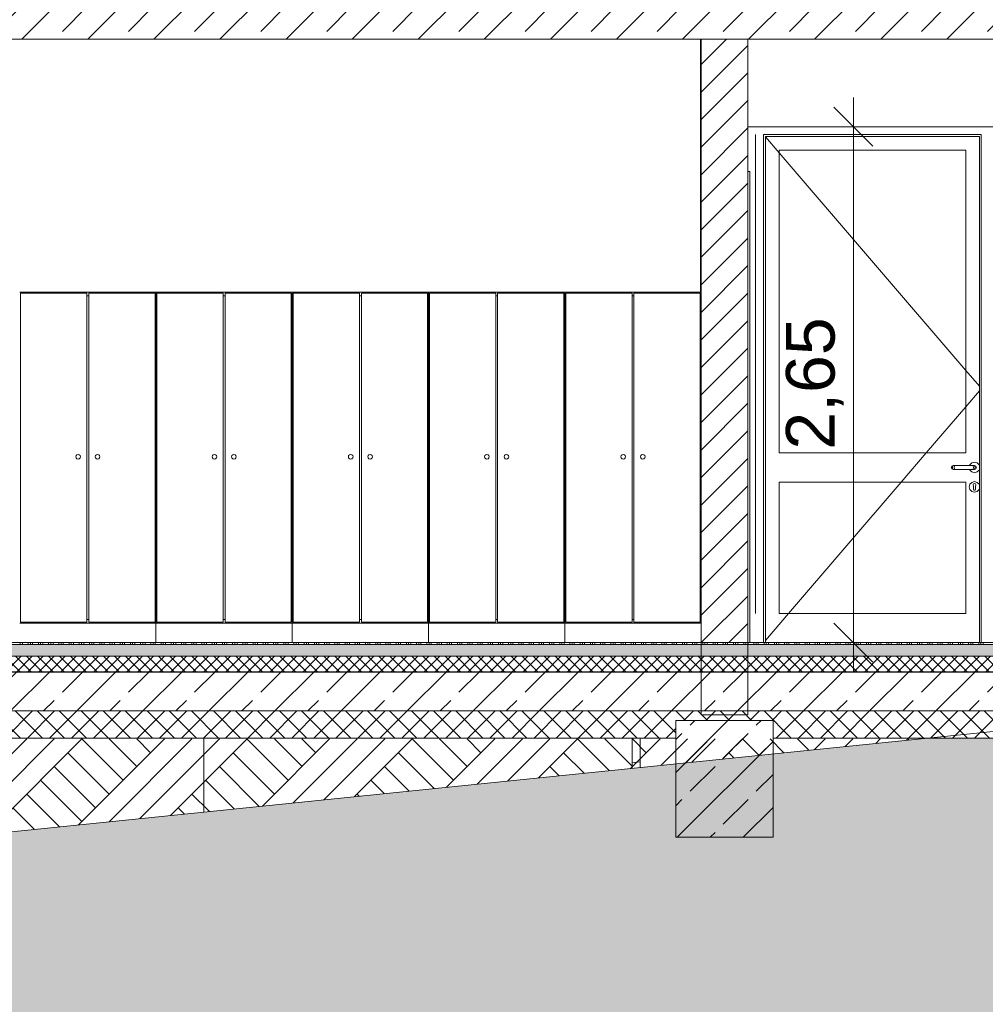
# Model space of a CAD drawing. Header units: metres. Extents: x -69 to 133, y -8 to 26.
# Tile 44 of 103: x -40.64 to -35.68, y -1.86 to 3.2. Entities that reach past the tile are written whole.
import ezdxf

# ---------------------------------------------------------------- set-up
doc = ezdxf.new("R2010")
doc.units = ezdxf.units.M
doc.header["$MEASUREMENT"] = 0
for name, color, linetype in [('10 Stütze', 7, 'Continuous'), ('10 Wand außen', 7, 'Continuous'), ('10 Wand innen tragend', 7, 'Continuous'), ('20 Decke', 7, 'Continuous'), ('20 Fundament', 7, 'Continuous'), ('20 Unterdämmung', 7, 'Continuous'), ('50 Sanitäreinrichtung', 7, 'Continuous'), ('60 Gelände 2D Übersicht', 7, 'Continuous'), ('60 Gelände Hänle', 7, 'Continuous'), ('94 Genehmigungsplanung Bemaßung', 7, 'Continuous')]:
    doc.layers.add(name, color=color, linetype=linetype)
doc.styles.add('ERSTELLTER_STIL_2', font='arial.ttf')
doc.dimstyles.new('ERSTELLTER_STIL__1', dxfattribs={"dimtxt": 0.25, "dimasz": 0.19, "dimexe": 0.18, "dimexo": 0.1, "dimgap": 0, "dimtad": 1, "dimzin": 0, "dimdsep": 46, "dimtxsty": 'ERSTELLTER_STIL_2', "dimblk": 'ARROWHEAD_6', "dimblk1": 'ARROWHEAD_6', "dimblk2": 'ARROWHEAD_6', "dimcen": 0.09, "dimclrd": 7, "dimclre": 7, "dimclrt": 7, "dimazin": 0, "dimtfac": 1, "dimtdec": 4, "dimtmove": 0, "dimatfit": 3, "dimfxl": 1, "dimtolj": 1, "dimtzin": 0, "dimarcsym": 0})
doc.dimstyles.new('ERSTELLTER_STIL__2', dxfattribs={"dimtxt": 0.25, "dimasz": 0.19, "dimexe": 0.18, "dimexo": 0.1, "dimgap": 0, "dimtad": 1, "dimtih": 1, "dimtoh": 1, "dimzin": 0, "dimdsep": 46, "dimtxsty": 'ERSTELLTER_STIL_2', "dimblk": 'ARROWHEAD_6', "dimblk1": 'ARROWHEAD_6', "dimblk2": 'ARROWHEAD_6', "dimcen": 0.09, "dimclrd": 7, "dimclre": 7, "dimclrt": 7, "dimazin": 0, "dimtfac": 1, "dimtdec": 4, "dimtmove": 0, "dimatfit": 3, "dimfxl": 1, "dimtolj": 1, "dimtzin": 0, "dimarcsym": 0})
pattern_1 = [(45, (-33357.27905, 0), (-0.2121320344, 0.2121320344), []), (45, (-33357.34976, 0.0707), (-0.424264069, 0.424264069), []), (45, (-33357.4205, 0.1414), (-0.424264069, 0.424264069), []), (135, (-33357.49118, 0.21213), (0.07071067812, 0.07071067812), [0.3, -0.3])]
pattern_2 = [(45, (-33357.27905, 0), (-0.1697056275, 0.1697056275), []), (45, (-33357.3639, 0.08485), (-0.1697056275, 0.1697056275), [0.18, -0.06])]
pattern_3 = [(45, (-33357.27905, 0), (-0.07071067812, 0.07071067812), [])]

# ---------------------------------------------------------------- blocks, each defined once
blk = doc.blocks.new('*D31', base_point=(-33357.279, 0))
at = {"layer": '94 Genehmigungsplanung Bemaßung', "color": 7, "linetype": 'Continuous', "lineweight": 13}
for p, q in [((-43.9997, 8.4287), (-43.9997, 8.8037)), ((-36.0897, 8.4287), (-36.0897, 8.8037)), ((-43.8997, 8.7162), (-44.0997, 8.5162)), ((-35.9897, 8.7162), (-36.1897, 8.5162)), ((-44.1497, 8.6162), (-43.9997, 8.6162)), ((-43.9997, 8.6162), (-36.0897, 8.6162))]:
    blk.add_line(p, q, dxfattribs=at)
at = {"layer": '94 Genehmigungsplanung Bemaßung', "color": 7, "lineweight": 13, "insert": (-40.3783, 8.6662), "char_height": 0.25, "attachment_point": 7, "style": 'ERSTELLTER_STIL_2'}
blk.add_mtext('\\A1;{\\pql;\\fArial|b0|i0|c0|p0;\\W1.000000;7,91}', dxfattribs=at)
blk = doc.blocks.new('ARROWHEAD_6')
at = {"color": 0, "linetype": 'Continuous', "lineweight": 0}
for p, q in [((-0.5, -0.5), (0.5, 0.5)), ((0, 0), (-1, 0))]:
    blk.add_line(p, q, dxfattribs=at)
blk = doc.blocks.new('*D32', base_point=(-33357.279, 0))
at = {"layer": '94 Genehmigungsplanung Bemaßung', "color": 7, "linetype": 'Continuous', "lineweight": 13}
for p, q in [((-36.0897, 8.4287), (-36.0897, 8.8037)), ((-28.1797, 8.4287), (-28.1797, 8.8037)), ((-35.9897, 8.7162), (-36.1897, 8.5162)), ((-28.2797, 8.5162), (-28.0797, 8.7162)), ((-36.0897, 8.6162), (-28.1797, 8.6162)), ((-28.1797, 8.6162), (-28.0297, 8.6162))]:
    blk.add_line(p, q, dxfattribs=at)
at = {"layer": '94 Genehmigungsplanung Bemaßung', "color": 7, "lineweight": 13, "insert": (-32.4683, 8.6662), "char_height": 0.25, "attachment_point": 7, "style": 'ERSTELLTER_STIL_2'}
blk.add_mtext('\\A1;{\\pql;\\fArial|b0|i0|c0|p0;\\W1.000000;7,91}', dxfattribs=at)
blk = doc.blocks.new('*D33', base_point=(-33357.279, 0))
at = {"layer": '94 Genehmigungsplanung Bemaßung', "color": 7, "linetype": 'Continuous', "lineweight": 13}
for p, q in [((-43.9997, 8.8745), (-43.9997, 9.2495)), ((-28.1797, 8.8745), (-28.1797, 9.2495)), ((-43.8997, 9.162), (-44.0997, 8.962)), ((-28.2797, 8.962), (-28.0797, 9.162)), ((-44.1497, 9.062), (-43.9997, 9.062)), ((-43.9997, 9.062), (-28.1797, 9.062)), ((-28.1797, 9.062), (-28.0297, 9.062))]:
    blk.add_line(p, q, dxfattribs=at)
at = {"layer": '94 Genehmigungsplanung Bemaßung', "color": 7, "lineweight": 13, "insert": (-36.5187, 9.112), "char_height": 0.25, "attachment_point": 7, "style": 'ERSTELLTER_STIL_2'}
blk.add_mtext('\\A1;{\\pql;\\fArial|b0|i0|c0|p0;\\W1.000000;15,82}', dxfattribs=at)
blk = doc.blocks.new('*X37', base_point=(-33357.279, 0))
at = {"layer": '20 Decke', "color": 98, "linetype": 'Continuous', "lineweight": 13, "true_color": 0x000100}
for p, q in [((-40.6328, 0), (-40.6328, -0.01)), ((-40.6215, 0), (-40.6215, -0.01)), ((-40.5915, 0), (-40.5915, -0.01)), ((-40.5803, 0), (-40.5803, -0.01)), ((-40.569, 0), (-40.569, -0.01)), ((-40.539, 0), (-40.539, -0.01)), ((-40.5278, 0), (-40.5278, -0.01)), ((-40.5165, 0), (-40.5165, -0.01)), ((-40.4865, 0), (-40.4865, -0.01)), ((-40.4753, 0), (-40.4753, -0.01)), ((-40.464, 0), (-40.464, -0.01)), ((-40.434, 0), (-40.434, -0.01)), ((-40.4228, 0), (-40.4228, -0.01)), ((-40.4115, 0), (-40.4115, -0.01)), ((-40.3815, 0), (-40.3815, -0.01)), ((-40.3703, 0), (-40.3703, -0.01)), ((-40.359, 0), (-40.359, -0.01)), ((-40.329, 0), (-40.329, -0.01)), ((-40.3178, 0), (-40.3178, -0.01)), ((-40.3065, 0), (-40.3065, -0.01)), ((-40.2765, 0), (-40.2765, -0.01)), ((-40.2653, 0), (-40.2653, -0.01)), ((-40.254, 0), (-40.254, -0.01)), ((-40.224, 0), (-40.224, -0.01)), ((-40.2128, 0), (-40.2128, -0.01)), ((-40.2015, 0), (-40.2015, -0.01)), ((-40.1715, 0), (-40.1715, -0.01)), ((-40.1603, 0), (-40.1603, -0.01)), ((-40.149, 0), (-40.149, -0.01)), ((-40.119, 0), (-40.119, -0.01)), ((-40.1078, 0), (-40.1078, -0.01)), ((-40.0965, 0), (-40.0965, -0.01)), ((-40.0665, 0), (-40.0665, -0.01)), ((-40.0553, 0), (-40.0553, -0.01)), ((-40.044, 0), (-40.044, -0.01)), ((-40.014, 0), (-40.014, -0.01)), ((-40.0028, 0), (-40.0028, -0.01)), ((-39.9915, 0), (-39.9915, -0.01)), ((-39.9615, 0), (-39.9615, -0.01)), ((-39.9503, 0), (-39.9503, -0.01)), ((-39.939, 0), (-39.939, -0.01)), ((-39.909, 0), (-39.909, -0.01)), ((-39.8978, 0), (-39.8978, -0.01)), ((-39.8865, 0), (-39.8865, -0.01)), ((-39.8565, 0), (-39.8565, -0.01)), ((-39.8453, 0), (-39.8453, -0.01)), ((-39.834, 0), (-39.834, -0.01)), ((-39.804, 0), (-39.804, -0.01)), ((-39.7928, 0), (-39.7928, -0.01)), ((-39.7815, 0), (-39.7815, -0.01)), ((-39.7515, 0), (-39.7515, -0.01)), ((-39.7403, 0), (-39.7403, -0.01)), ((-39.729, 0), (-39.729, -0.01)), ((-39.699, 0), (-39.699, -0.01)), ((-39.6878, 0), (-39.6878, -0.01)), ((-39.6765, 0), (-39.6765, -0.01)), ((-39.6465, 0), (-39.6465, -0.01)), ((-39.6353, 0), (-39.6353, -0.01)), ((-39.624, 0), (-39.624, -0.01)), ((-39.594, 0), (-39.594, -0.01)), ((-39.5828, 0), (-39.5828, -0.01)), ((-39.5715, 0), (-39.5715, -0.01)), ((-39.5415, 0), (-39.5415, -0.01)), ((-39.5303, 0), (-39.5303, -0.01)), ((-39.519, 0), (-39.519, -0.01)), ((-39.489, 0), (-39.489, -0.01)), ((-39.4778, 0), (-39.4778, -0.01)), ((-39.4665, 0), (-39.4665, -0.01)), ((-39.4365, 0), (-39.4365, -0.01)), ((-39.4253, 0), (-39.4253, -0.01)), ((-39.414, 0), (-39.414, -0.01)), ((-39.384, 0), (-39.384, -0.01)), ((-39.3728, 0), (-39.3728, -0.01)), ((-39.3615, 0), (-39.3615, -0.01)), ((-39.3315, 0), (-39.3315, -0.01)), ((-39.3203, 0), (-39.3203, -0.01)), ((-39.309, 0), (-39.309, -0.01)), ((-39.279, 0), (-39.279, -0.01)), ((-39.2678, 0), (-39.2678, -0.01)), ((-39.2565, 0), (-39.2565, -0.01)), ((-39.2265, 0), (-39.2265, -0.01)), ((-39.2153, 0), (-39.2153, -0.01)), ((-39.204, 0), (-39.204, -0.01)), ((-39.174, 0), (-39.174, -0.01)), ((-39.1628, 0), (-39.1628, -0.01)), ((-39.1515, 0), (-39.1515, -0.01)), ((-39.1215, 0), (-39.1215, -0.01)), ((-39.1103, 0), (-39.1103, -0.01)), ((-39.099, 0), (-39.099, -0.01)), ((-39.069, 0), (-39.069, -0.01)), ((-39.0578, 0), (-39.0578, -0.01)), ((-39.0465, 0), (-39.0465, -0.01)), ((-39.0165, 0), (-39.0165, -0.01)), ((-39.0053, 0), (-39.0053, -0.01)), ((-38.994, 0), (-38.994, -0.01)), ((-38.964, 0), (-38.964, -0.01)), ((-38.9528, 0), (-38.9528, -0.01)), ((-38.9415, 0), (-38.9415, -0.01)), ((-38.9115, 0), (-38.9115, -0.01)), ((-38.9003, 0), (-38.9003, -0.01)), ((-38.889, 0), (-38.889, -0.01)), ((-38.859, 0), (-38.859, -0.01)), ((-38.8478, 0), (-38.8478, -0.01)), ((-38.8365, 0), (-38.8365, -0.01)), ((-38.8065, 0), (-38.8065, -0.01)), ((-38.7953, 0), (-38.7953, -0.01)), ((-38.784, 0), (-38.784, -0.01)), ((-38.754, 0), (-38.754, -0.01)), ((-38.7428, 0), (-38.7428, -0.01)), ((-38.7315, 0), (-38.7315, -0.01)), ((-38.7015, 0), (-38.7015, -0.01)), ((-38.6903, 0), (-38.6903, -0.01)), ((-38.679, 0), (-38.679, -0.01)), ((-38.649, 0), (-38.649, -0.01)), ((-38.6378, 0), (-38.6378, -0.01)), ((-38.6265, 0), (-38.6265, -0.01)), ((-38.5965, 0), (-38.5965, -0.01)), ((-38.5853, 0), (-38.5853, -0.01)), ((-38.574, 0), (-38.574, -0.01)), ((-38.544, 0), (-38.544, -0.01)), ((-38.5328, 0), (-38.5328, -0.01)), ((-38.5215, 0), (-38.5215, -0.01)), ((-38.4915, 0), (-38.4915, -0.01)), ((-38.4803, 0), (-38.4803, -0.01)), ((-38.469, 0), (-38.469, -0.01)), ((-38.439, 0), (-38.439, -0.01)), ((-38.4278, 0), (-38.4278, -0.01)), ((-38.4165, 0), (-38.4165, -0.01)), ((-38.3865, 0), (-38.3865, -0.01)), ((-38.3753, 0), (-38.3753, -0.01)), ((-38.364, 0), (-38.364, -0.01)), ((-38.334, 0), (-38.334, -0.01)), ((-38.3228, 0), (-38.3228, -0.01)), ((-38.3115, 0), (-38.3115, -0.01)), ((-38.2815, 0), (-38.2815, -0.01)), ((-38.2703, 0), (-38.2703, -0.01)), ((-38.259, 0), (-38.259, -0.01)), ((-38.229, 0), (-38.229, -0.01)), ((-38.2178, 0), (-38.2178, -0.01)), ((-38.2065, 0), (-38.2065, -0.01)), ((-38.1765, 0), (-38.1765, -0.01)), ((-38.1653, 0), (-38.1653, -0.01)), ((-38.154, 0), (-38.154, -0.01)), ((-38.124, 0), (-38.124, -0.01)), ((-38.1128, 0), (-38.1128, -0.01)), ((-38.1015, 0), (-38.1015, -0.01)), ((-38.0715, 0), (-38.0715, -0.01)), ((-38.0603, 0), (-38.0603, -0.01)), ((-38.049, 0), (-38.049, -0.01)), ((-38.019, 0), (-38.019, -0.01)), ((-38.0078, 0), (-38.0078, -0.01)), ((-37.9965, 0), (-37.9965, -0.01)), ((-37.9665, 0), (-37.9665, -0.01)), ((-37.9553, 0), (-37.9553, -0.01)), ((-37.944, 0), (-37.944, -0.01)), ((-37.914, 0), (-37.914, -0.01)), ((-37.9028, 0), (-37.9028, -0.01)), ((-37.8915, 0), (-37.8915, -0.01)), ((-37.8615, 0), (-37.8615, -0.01)), ((-37.8503, 0), (-37.8503, -0.01)), ((-37.839, 0), (-37.839, -0.01)), ((-37.809, 0), (-37.809, -0.01)), ((-37.7978, 0), (-37.7978, -0.01)), ((-37.7865, 0), (-37.7865, -0.01)), ((-37.7565, 0), (-37.7565, -0.01)), ((-37.7453, 0), (-37.7453, -0.01)), ((-37.734, 0), (-37.734, -0.01)), ((-37.704, 0), (-37.704, -0.01)), ((-37.6928, 0), (-37.6928, -0.01)), ((-37.6815, 0), (-37.6815, -0.01)), ((-37.6515, 0), (-37.6515, -0.01)), ((-37.6403, 0), (-37.6403, -0.01)), ((-37.629, 0), (-37.629, -0.01)), ((-37.599, 0), (-37.599, -0.01)), ((-37.5878, 0), (-37.5878, -0.01)), ((-37.5765, 0), (-37.5765, -0.01)), ((-37.5465, 0), (-37.5465, -0.01)), ((-37.5353, 0), (-37.5353, -0.01)), ((-37.524, 0), (-37.524, -0.01)), ((-37.494, 0), (-37.494, -0.01)), ((-37.4828, 0), (-37.4828, -0.01)), ((-37.4715, 0), (-37.4715, -0.01)), ((-37.4415, 0), (-37.4415, -0.01)), ((-37.4303, 0), (-37.4303, -0.01)), ((-37.419, 0), (-37.419, -0.01)), ((-37.389, 0), (-37.389, -0.01)), ((-37.3778, 0), (-37.3778, -0.01)), ((-37.3665, 0), (-37.3665, -0.01)), ((-37.3365, 0), (-37.3365, -0.01)), ((-37.3253, 0), (-37.3253, -0.01)), ((-37.314, 0), (-37.314, -0.01)), ((-37.284, 0), (-37.284, -0.01)), ((-37.2728, 0), (-37.2728, -0.01)), ((-37.2615, 0), (-37.2615, -0.01)), ((-37.2315, 0), (-37.2315, -0.01)), ((-37.2203, 0), (-37.2203, -0.01)), ((-37.209, 0), (-37.209, -0.01)), ((-37.179, 0), (-37.179, -0.01)), ((-37.1678, 0), (-37.1678, -0.01)), ((-37.1565, 0), (-37.1565, -0.01)), ((-37.1265, 0), (-37.1265, -0.01)), ((-37.1153, 0), (-37.1153, -0.01)), ((-37.104, 0), (-37.104, -0.01)), ((-37.074, 0), (-37.074, -0.01)), ((-37.0628, 0), (-37.0628, -0.01)), ((-37.0515, 0), (-37.0515, -0.01)), ((-37.0215, 0), (-37.0215, -0.01)), ((-37.0103, 0), (-37.0103, -0.01)), ((-36.999, 0), (-36.999, -0.01)), ((-36.969, 0), (-36.969, -0.01)), ((-36.9578, 0), (-36.9578, -0.01)), ((-36.9465, 0), (-36.9465, -0.01)), ((-36.9165, 0), (-36.9165, -0.01)), ((-36.9053, 0), (-36.9053, -0.01)), ((-36.894, 0), (-36.894, -0.01)), ((-36.864, 0), (-36.864, -0.01)), ((-36.8528, 0), (-36.8528, -0.01)), ((-36.8415, 0), (-36.8415, -0.01)), ((-36.8115, 0), (-36.8115, -0.01)), ((-36.8003, 0), (-36.8003, -0.01)), ((-36.789, 0), (-36.789, -0.01)), ((-36.759, 0), (-36.759, -0.01)), ((-36.7478, 0), (-36.7478, -0.01)), ((-36.7365, 0), (-36.7365, -0.01)), ((-36.7065, 0), (-36.7065, -0.01)), ((-36.6953, 0), (-36.6953, -0.01)), ((-36.684, 0), (-36.684, -0.01)), ((-36.654, 0), (-36.654, -0.01)), ((-36.6428, 0), (-36.6428, -0.01)), ((-36.6315, 0), (-36.6315, -0.01)), ((-36.6015, 0), (-36.6015, -0.01)), ((-36.5903, 0), (-36.5903, -0.01)), ((-36.579, 0), (-36.579, -0.01)), ((-36.549, 0), (-36.549, -0.01)), ((-36.5378, 0), (-36.5378, -0.01)), ((-36.5265, 0), (-36.5265, -0.01)), ((-36.4965, 0), (-36.4965, -0.01)), ((-36.4853, 0), (-36.4853, -0.01)), ((-36.474, 0), (-36.474, -0.01)), ((-36.444, 0), (-36.444, -0.01)), ((-36.4328, 0), (-36.4328, -0.01)), ((-36.4215, 0), (-36.4215, -0.01)), ((-36.3915, 0), (-36.3915, -0.01)), ((-36.3803, 0), (-36.3803, -0.01)), ((-36.369, 0), (-36.369, -0.01)), ((-36.339, 0), (-36.339, -0.01)), ((-36.3278, 0), (-36.3278, -0.01)), ((-36.3165, 0), (-36.3165, -0.01)), ((-36.2865, 0), (-36.2865, -0.01)), ((-36.2753, 0), (-36.2753, -0.01)), ((-36.264, 0), (-36.264, -0.01)), ((-36.234, 0), (-36.234, -0.01)), ((-36.2228, 0), (-36.2228, -0.01)), ((-36.2115, 0), (-36.2115, -0.01)), ((-36.1815, 0), (-36.1815, -0.01)), ((-36.1703, 0), (-36.1703, -0.01)), ((-36.159, 0), (-36.159, -0.01)), ((-36.129, 0), (-36.129, -0.01)), ((-36.1178, 0), (-36.1178, -0.01)), ((-36.1065, 0), (-36.1065, -0.01)), ((-36.0765, 0), (-36.0765, -0.01)), ((-36.0653, 0), (-36.0653, -0.01)), ((-36.054, 0), (-36.054, -0.01)), ((-36.024, 0), (-36.024, -0.01)), ((-36.0128, 0), (-36.0128, -0.01)), ((-36.0015, 0), (-36.0015, -0.01)), ((-35.9715, 0), (-35.9715, -0.01)), ((-35.9603, 0), (-35.9603, -0.01)), ((-35.949, 0), (-35.949, -0.01)), ((-35.919, 0), (-35.919, -0.01)), ((-35.9078, 0), (-35.9078, -0.01)), ((-35.8965, 0), (-35.8965, -0.01)), ((-35.8665, 0), (-35.8665, -0.01)), ((-35.8553, 0), (-35.8553, -0.01)), ((-35.844, 0), (-35.844, -0.01)), ((-35.814, 0), (-35.814, -0.01)), ((-35.8028, 0), (-35.8028, -0.01)), ((-35.7915, 0), (-35.7915, -0.01)), ((-35.7615, 0), (-35.7615, -0.01)), ((-35.7503, 0), (-35.7503, -0.01)), ((-35.739, 0), (-35.739, -0.01)), ((-35.709, 0), (-35.709, -0.01)), ((-35.6978, 0), (-35.6978, -0.01)), ((-35.6865, 0), (-35.6865, -0.01))]:
    blk.add_line(p, q, dxfattribs=at)
blk = doc.blocks.new('*D40', base_point=(-33357.279, 0))
at = {"layer": '94 Genehmigungsplanung Bemaßung', "color": 7, "linetype": 'Continuous', "lineweight": 13}
for p, q in [((-45.7548, 3.2), (-45.5548, 3)), ((-45.4673, 3.1), (-45.8423, 3.1)), ((-45.6548, 0), (-45.6548, 3.1)), ((-45.7548, 0.1), (-45.5548, -0.1)), ((-45.4673, 0), (-45.8423, 0)), ((-45.6548, -0.15), (-45.6548, 0))]:
    blk.add_line(p, q, dxfattribs=at)
at = {"layer": '94 Genehmigungsplanung Bemaßung', "color": 7, "lineweight": 13, "char_height": 0.25, "attachment_point": 7, "rotation": 90, "style": 'ERSTELLTER_STIL_2'}
for s, insert in [('\\A1;{\\pql;\\fArial|b0|i0|c0|p0;\\W1.000000;25}', (-45.7048, 2.6186)), ('\\A1;{\\pql;\\fArial|b0|i0|c0|p0;\\W1.000000;3,10}', (-45.7048, 1.0257))]:
    blk.add_mtext(s, dxfattribs=dict(at, insert=insert))
blk = doc.blocks.new('*D41', base_point=(-33357.279, 0))
at = {"layer": '94 Genehmigungsplanung Bemaßung', "color": 7, "linetype": 'Continuous', "lineweight": 13}
for p, q in [((-45.7548, 3.45), (-45.5548, 3.25)), ((-45.4673, 3.35), (-45.8423, 3.35)), ((-45.6548, 3.1), (-45.6548, 3.35)), ((-45.7548, 3.2), (-45.5548, 3)), ((-45.4673, 3.1), (-45.8423, 3.1))]:
    blk.add_line(p, q, dxfattribs=at)
blk = doc.blocks.new('*D43', base_point=(-33357.279, 0))
at = {"layer": '94 Genehmigungsplanung Bemaßung', "color": 7, "linetype": 'Continuous', "lineweight": 13}
for p, q in [((-36.3529, 2.65), (-36.3529, 2.8)), ((-36.2529, 2.55), (-36.4529, 2.75)), ((-36.1654, 2.65), (-36.5404, 2.65)), ((-36.3529, 0), (-36.3529, 2.65)), ((-36.4529, 0.1), (-36.2529, -0.1)), ((-36.1654, 0), (-36.5404, 0)), ((-36.3529, -0.15), (-36.3529, 0))]:
    blk.add_line(p, q, dxfattribs=at)
at = {"layer": '94 Genehmigungsplanung Bemaßung', "color": 7, "lineweight": 13, "insert": (-36.4029, 0.9913), "char_height": 0.25, "attachment_point": 7, "rotation": 90, "style": 'ERSTELLTER_STIL_2'}
blk.add_mtext('\\A1;{\\pql;\\fArial|b0|i0|c0|p0;\\W1.000000;2,65}', dxfattribs=at)

msp = doc.modelspace()

# ---------------------------------------------------------------- hatches: boundary and pattern name
at = {"layer": '10 Wand innen tragend', "linetype": 'Continuous', "lineweight": 13, "true_color": 0x000100}
h = msp.add_hatch(dxfattribs=at)
h.set_pattern_fill('MW_Hochlochziegel_0002', color=98, style=0, pattern_type=2)
h.set_pattern_definition(pattern_3)
h.paths.add_polyline_path([(-36.8952, 3.1), (-37.1352, 3.1), (-37.1352, 0), (-36.8952, 0)])
h = msp.add_hatch(dxfattribs=at)
h.set_pattern_fill('MW_Hochlochziegel_0002', color=98, style=0, pattern_type=2)
h.set_pattern_definition(pattern_3)
h.paths.add_polyline_path([(-37.1352, -0.15), (-37.1352, -0.151), (-36.8952, -0.151), (-36.8952, -0.15)])
at = {"layer": '20 Decke', "linetype": 'Continuous', "lineweight": 0, "true_color": 0x000000}
h = msp.add_hatch(dxfattribs=at)
h.set_pattern_fill('Beton__Stahlbeton_0002', color=18, style=0, pattern_type=2)
h.set_pattern_definition(pattern_2)
h.paths.add_polyline_path([(-43.8397, 3.35), (-43.8397, 3.1), (-28.4722, 3.1), (-28.4722, 3.35)])
at = {"layer": '20 Decke', "linetype": 'Continuous', "lineweight": 13, "true_color": 0x000100}
h = msp.add_hatch(dxfattribs=at)
h.set_pattern_fill('Beton__unbewehrt_0002', color=98, style=0, pattern_type=2)
h.set_pattern_definition([(45, (-33357.27905, 0), (-0.07071067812, 0.07071067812), [0.075, -0.025]), (45, (-33357.27905, 0.07071), (-0.07071067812, 0.07071067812), [0.075, -0.025])])
h.paths.add_polyline_path([(-43.6797, -0.01), (-43.6797, -0.07), (-28.4997, -0.07), (-28.4997, -0.01)])
h = msp.add_hatch(dxfattribs=at)
h.set_pattern_fill('Dämmung__hart_2_0002', color=98, style=0, pattern_type=2)
h.set_pattern_definition([(45, (-33357.27905, 0), (-0.028284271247, 0.028284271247), []), (135, (-33357.27905, 0), (0.028284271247, 0.028284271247), [])])
h.paths.add_polyline_path([(-43.6797, -0.15), (-28.4997, -0.15), (-28.4997, -0.07), (-43.6797, -0.07)])
h = msp.add_hatch(dxfattribs=at)
h.set_pattern_fill('Beton__Stahlbeton_0002', color=98, style=0, pattern_type=2)
h.set_pattern_definition(pattern_2)
h.paths.add_polyline_path([(-43.6797, -0.351), (-34.6107, -0.351), (-34.1287, -0.3017), (-32.6153, -0.351), (-28.4997, -0.351), (-28.4997, -0.151), (-43.6797, -0.151)])
at = {"layer": '20 Fundament', "linetype": 'Continuous', "lineweight": 13, "true_color": 0x000100}
h = msp.add_hatch(dxfattribs=at)
h.set_pattern_fill('Beton__Stahlbeton_0002', color=98, style=0, pattern_type=2)
h.set_pattern_definition(pattern_2)
h.paths.add_polyline_path([(-37.2652, -0.4), (-37.2652, -0.6224), (-36.7652, -0.5712), (-36.7652, -0.4)])
at = {"layer": '20 Unterdämmung', "linetype": 'Continuous', "lineweight": 18}
h = msp.add_hatch(dxfattribs=at)
h.set_pattern_fill('Dämmung__hart_1_0002', color=8, style=0, pattern_type=2)
h.set_pattern_definition([(45, (-33357.27905, 0), (-0.0565685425, 0.0565685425), []), (135, (-33357.27905, 0), (0.0565685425, 0.0565685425), [])])
h.paths.add_polyline_path([(-28.4997, -0.351), (-43.6797, -0.351), (-43.6797, -0.4), (-43.5897, -0.4), (-43.5897, -0.491), (-37.2652, -0.491), (-37.2652, -0.4), (-36.7652, -0.4), (-36.7652, -0.491), (-35.0002, -0.491), (-35.0002, -0.4), (-34.6002, -0.4), (-34.6002, -0.491), (-28.5897, -0.491), (-28.5897, -0.4), (-28.4997, -0.4)])
at = {"layer": '60 Gelände 2D Übersicht', "linetype": 'Continuous', "lineweight": 18, "true_color": 0xffa8a8}
h = msp.add_hatch(dxfattribs=at)
h.set_pattern_fill('Boden__gewachsen_0002', color=21, style=0, pattern_type=2)
h.set_pattern_definition(pattern_1)
h.paths.add_polyline_path([(-48.9991, -1.8218), (-46.9722, -0.3505), (-46.1469, -0.0012), (-43.9997, -0.0553), (-43.9997, -0.4), (-44.0897, -0.4), (-44.0897, -1), (-43.5897, -1), (-43.5897, -0.4944), (-36.0135, -0.4944)])
at = {"layer": '60 Gelände 2D Übersicht', "linetype": 'Continuous', "lineweight": 13, "true_color": 0x000100}
h = msp.add_hatch(dxfattribs=at)
h.set_pattern_fill('Beton__Stahlbeton_0002', color=98, style=0, pattern_type=2)
h.set_pattern_definition(pattern_2)
h.paths.add_polyline_path([(-37.2652, -0.4), (-37.2652, -1), (-36.7652, -1), (-36.7652, -0.4)])
at = {"layer": '60 Gelände Hänle', "linetype": 'Continuous', "lineweight": 18, "true_color": 0x9f9f9f}
h = msp.add_hatch(dxfattribs=at)
h.set_pattern_fill('Boden__gewachsen_0002', color=253, style=0, pattern_type=2)
h.set_pattern_definition(pattern_1)
h.paths.add_polyline_path([(-50.6355, -1.7085), (-50.6355, -3.1), (-17.6182, -3.1), (-17.6182, -1.3638), (-26.6805, -0.5442), (-28.5897, -0.482), (-28.5897, -0.491), (-34.6002, -0.491), (-34.6002, -0.4), (-35.0002, -0.4), (-35.0002, -0.491), (-35.9802, -0.491), (-49.5558, -1.8787)])

# ---------------------------------------------------------------- linework, layer by layer
at = {"layer": '10 Stütze', "color": 7, "linetype": 'Continuous', "lineweight": 13}
for p, q in [((-38.8397, -0.151), (-38.8397, -0.15)), ((-38.3397, -0.151), (-38.3397, -0.15))]:
    msp.add_line(p, q, dxfattribs=at)
at = {"layer": '10 Wand außen', "color": 7, "linetype": 'Continuous', "lineweight": 13}
for p, q in [((-37.1381, 1.8), (-37.1381, 3.1)), ((-36.8952, 2.65), (-34.8952, 2.65)), ((-36.8552, 2.61), (-36.8552, 0.975)), ((-36.8551, 2.61), (-36.8552, 2.61)), ((-36.8551, 0.975), (-36.8551, 2.61)), ((-36.8151, 2.61), (-36.8151, 0.15)), ((-35.696, 2.61), (-36.8151, 2.61)), ((-36.8051, 2.6), (-36.8051, 0)), ((-35.706, 2.6), (-36.8051, 2.6)), ((-36.8051, 2.5983), (-36.7351, 2.5167)), ((-35.706, 0), (-35.706, 2.6)), ((-35.696, 0.15), (-35.696, 2.61)), ((-36.7351, 0.975), (-36.7351, 2.53)), ((-36.7351, 2.53), (-35.776, 2.53)), ((-35.776, 2.53), (-35.776, 0.975)), ((-36.7351, 2.5167), (-35.776, 1.3983)), ((-35.776, 1.3983), (-35.706, 1.3167)), ((-35.776, 1.2117), (-35.706, 1.2933)), ((-35.979, 0.975), (-35.776, 1.2117)), ((-36.8552, 0.975), (-36.8551, 0.975)), ((-36.8552, 0.825), (-36.8552, 0.975)), ((-36.8551, 0.975), (-36.8551, 0.825)), ((-35.776, 0.975), (-36.7351, 0.975)), ((-36.1076, 0.825), (-35.979, 0.975)), ((-35.7553, 0.91), (-35.7544, 0.9135)), ((-35.7544, 0.9135), (-35.7445, 0.9234)), ((-35.7445, 0.9234), (-35.731, 0.927)), ((-35.731, 0.927), (-35.7175, 0.9234)), ((-35.7175, 0.9234), (-35.7076, 0.9135)), ((-35.7076, 0.9135), (-35.706, 0.9075)), ((-35.8481, 0.9071), (-35.851, 0.9)), ((-35.851, 0.9), (-35.8481, 0.8929)), ((-35.8465, 0.9071), (-35.8493, 0.9)), ((-35.8493, 0.9), (-35.8465, 0.8929)), ((-35.841, 0.91), (-35.8481, 0.9071)), ((-35.8481, 0.8929), (-35.841, 0.89)), ((-35.8417, 0.9071), (-35.8438, 0.9)), ((-35.8438, 0.9), (-35.8417, 0.8929)), ((-35.8398, 0.91), (-35.841, 0.91)), ((-35.8398, 0.89), (-35.841, 0.89)), ((-35.8366, 0.91), (-35.8398, 0.91)), ((-35.8366, 0.89), (-35.8398, 0.89)), ((-35.8317, 0.91), (-35.8366, 0.91)), ((-35.8317, 0.89), (-35.8366, 0.89)), ((-35.8345, 0.9071), (-35.8356, 0.9)), ((-35.8356, 0.9), (-35.8345, 0.8929)), ((-35.826, 0.91), (-35.8317, 0.91)), ((-35.826, 0.89), (-35.8317, 0.89)), ((-35.746, 0.91), (-35.826, 0.91)), ((-35.746, 0.89), (-35.826, 0.89)), ((-35.7544, 0.8865), (-35.7553, 0.89)), ((-35.7445, 0.8766), (-35.7544, 0.8865)), ((-35.7402, 0.91), (-35.746, 0.91)), ((-35.7402, 0.89), (-35.746, 0.89)), ((-35.731, 0.873), (-35.7445, 0.8766)), ((-35.7354, 0.91), (-35.7402, 0.91)), ((-35.7354, 0.89), (-35.7402, 0.89)), ((-35.7375, 0.9071), (-35.7363, 0.9)), ((-35.7363, 0.9), (-35.7375, 0.8929)), ((-35.7321, 0.91), (-35.7354, 0.91)), ((-35.7321, 0.89), (-35.7354, 0.89)), ((-35.731, 0.91), (-35.7321, 0.91)), ((-35.731, 0.89), (-35.7321, 0.89)), ((-35.731, 0.91), (-35.7239, 0.9071)), ((-35.7239, 0.8929), (-35.731, 0.89)), ((-35.7175, 0.8766), (-35.731, 0.873)), ((-35.7303, 0.9071), (-35.7282, 0.9)), ((-35.7282, 0.9), (-35.7303, 0.8929)), ((-35.7255, 0.9071), (-35.7227, 0.9)), ((-35.7227, 0.9), (-35.7255, 0.8929)), ((-35.7239, 0.9071), (-35.721, 0.9)), ((-35.721, 0.9), (-35.7239, 0.8929)), ((-35.7076, 0.8865), (-35.7175, 0.8766)), ((-35.706, 0.8925), (-35.7076, 0.8865)), ((-36.8552, 0.825), (-36.8552, 0.15)), ((-36.8551, 0.825), (-36.8552, 0.825)), ((-36.8551, 0.15), (-36.8551, 0.825)), ((-36.7351, 0.825), (-35.776, 0.825)), ((-36.7351, 0.15), (-36.7351, 0.825)), ((-36.6865, 0.15), (-36.1076, 0.825)), ((-35.776, 0.825), (-35.776, 0.15)), ((-35.758, 0.8), (-35.7544, 0.8135)), ((-35.7544, 0.8135), (-35.7445, 0.8234)), ((-35.7445, 0.8234), (-35.731, 0.827)), ((-35.7377, 0.8116), (-35.7385, 0.8097)), ((-35.7385, 0.8097), (-35.736, 0.8044)), ((-35.7377, 0.8116), (-35.7364, 0.8151)), ((-35.731, 0.8174), (-35.7364, 0.8151)), ((-35.731, 0.827), (-35.7175, 0.8234)), ((-35.7256, 0.8151), (-35.731, 0.8174)), ((-35.726, 0.8044), (-35.7235, 0.8097)), ((-35.7243, 0.8116), (-35.7256, 0.8151)), ((-35.7243, 0.8116), (-35.7235, 0.8097)), ((-35.7175, 0.8234), (-35.7076, 0.8135)), ((-35.7076, 0.8135), (-35.706, 0.8075)), ((-35.7544, 0.7865), (-35.758, 0.8)), ((-35.7445, 0.7766), (-35.7544, 0.7865)), ((-35.731, 0.773), (-35.7445, 0.7766)), ((-35.736, 0.8044), (-35.736, 0.8029)), ((-35.736, 0.8029), (-35.736, 0.8)), ((-35.736, 0.8), (-35.736, 0.7971)), ((-35.736, 0.7971), (-35.736, 0.7913)), ((-35.736, 0.7913), (-35.736, 0.7875)), ((-35.736, 0.7875), (-35.7345, 0.784)), ((-35.7345, 0.784), (-35.731, 0.7825)), ((-35.731, 0.7825), (-35.7274, 0.784)), ((-35.7175, 0.7766), (-35.731, 0.773)), ((-35.7274, 0.784), (-35.726, 0.7875)), ((-35.726, 0.8029), (-35.726, 0.8044)), ((-35.726, 0.8029), (-35.726, 0.8)), ((-35.726, 0.8), (-35.726, 0.7971)), ((-35.726, 0.7971), (-35.726, 0.7913)), ((-35.726, 0.7913), (-35.726, 0.7875)), ((-35.7076, 0.7865), (-35.7175, 0.7766)), ((-35.706, 0.7925), (-35.7076, 0.7865)), ((-36.8552, 0.15), (-36.8551, 0.15)), ((-36.8151, 0.15), (-36.8151, 0)), ((-36.8051, 0.0117), (-36.6865, 0.15)), ((-35.776, 0.15), (-36.7351, 0.15)), ((-35.696, 0), (-35.696, 0.15))]:
    msp.add_line(p, q, dxfattribs=at)
at = {"layer": '10 Wand innen tragend', "color": 7, "linetype": 'Continuous', "lineweight": 13}
for p, q in [((-37.1352, 3.1), (-37.1352, -0.37)), ((-36.8952, 3.1), (-36.8952, -0.37)), ((-36.8952, -0.37), (-37.1352, -0.37))]:
    msp.add_line(p, q, dxfattribs=at)
at = {"layer": '10 Wand innen tragend', "color": 7, "linetype": 'Continuous', "lineweight": 18}
for p, q in [((-37.1352, 2.42), (-37.1381, 2.42)), ((-36.8852, 2.42), (-36.8952, 2.42)), ((-36.8852, 0), (-36.8852, 2.42))]:
    msp.add_line(p, q, dxfattribs=at)
at = {"layer": '20 Decke', "color": 7, "linetype": 'Continuous', "lineweight": 13}
for p, q in [((-37.1352, 3.1), (-43.6797, 3.1)), ((-36.8952, 3.1), (-37.1352, 3.1)), ((-34.8852, 3.1), (-36.8952, 3.1)), ((-28.4997, 0), (-43.1687, 0)), ((-28.4997, -0.01), (-43.6797, -0.01)), ((-28.4997, -0.07), (-43.6797, -0.07)), ((-28.4997, -0.15), (-43.6797, -0.15)), ((-28.4997, -0.151), (-43.6797, -0.151))]:
    msp.add_line(p, q, dxfattribs=at)
at = {"layer": '20 Fundament', "color": 7, "linetype": 'Continuous', "lineweight": 13}
for p, q in [((-37.2652, -0.4), (-37.2652, -0.491)), ((-36.7652, -0.4), (-36.7652, -0.491)), ((-39.6897, -0.491), (-39.6897, -0.8702)), ((-37.4897, -0.6453), (-37.4897, -0.491)), ((-37.4487, -0.6411), (-37.4487, -0.491)), ((-37.2652, -0.491), (-37.2652, -1)), ((-36.7652, -0.491), (-36.7652, -1)), ((-36.7652, -1), (-37.2652, -1))]:
    msp.add_line(p, q, dxfattribs=at)
at = {"layer": '20 Unterdämmung', "color": 7, "linetype": 'Continuous', "lineweight": 13}
for p, q in [((-28.4997, -0.351), (-43.6797, -0.351)), ((-36.7652, -0.4), (-37.2652, -0.4)), ((-37.2652, -0.491), (-43.5897, -0.491)), ((-35.0002, -0.491), (-36.7652, -0.491))]:
    msp.add_line(p, q, dxfattribs=at)
at = {"layer": '50 Sanitäreinrichtung', "color": 7, "linetype": 'Continuous', "lineweight": 13}
for p, q in [((-40.6352, 1.8), (-40.6162, 1.8)), ((-40.6302, 0.105), (-40.6302, 1.795)), ((-40.6302, 1.795), (-40.2902, 1.795)), ((-40.6162, 1.8), (-39.9542, 1.8)), ((-40.6162, 1.795), (-40.6162, 1.8)), ((-40.2902, 1.795), (-40.2902, 0.105)), ((-40.2902, 1.781), (-40.2802, 1.781)), ((-39.9402, 1.795), (-40.2802, 1.795)), ((-40.2802, 1.795), (-40.2802, 0.105)), ((-39.9542, 1.795), (-39.9542, 1.8)), ((-39.9542, 1.8), (-39.9352, 1.8)), ((-39.9402, 0.105), (-39.9402, 1.795)), ((-39.9352, 1.8), (-39.9162, 1.8)), ((-39.9352, 0.1), (-39.9352, 1.8)), ((-39.9302, 0.105), (-39.9302, 1.795)), ((-39.9302, 1.795), (-39.5902, 1.795)), ((-39.9162, 1.8), (-39.2542, 1.8)), ((-39.9162, 1.795), (-39.9162, 1.8)), ((-39.5902, 1.795), (-39.5902, 0.105)), ((-39.5902, 1.781), (-39.5802, 1.781)), ((-39.2402, 1.795), (-39.5802, 1.795)), ((-39.5802, 1.795), (-39.5802, 0.105)), ((-39.2542, 1.795), (-39.2542, 1.8)), ((-39.2542, 1.8), (-39.2352, 1.8)), ((-39.2402, 0.105), (-39.2402, 1.795)), ((-39.2352, 1.8), (-39.2162, 1.8)), ((-39.2352, 0.1), (-39.2352, 1.8)), ((-39.2302, 0.105), (-39.2302, 1.795)), ((-39.2302, 1.795), (-38.8902, 1.795)), ((-39.2162, 1.8), (-38.5542, 1.8)), ((-39.2162, 1.795), (-39.2162, 1.8)), ((-38.8902, 1.795), (-38.8902, 0.105)), ((-38.8902, 1.781), (-38.8802, 1.781)), ((-38.5402, 1.795), (-38.8802, 1.795)), ((-38.8802, 1.795), (-38.8802, 0.105)), ((-38.5542, 1.795), (-38.5542, 1.8)), ((-38.5542, 1.8), (-38.5352, 1.8)), ((-38.5402, 0.105), (-38.5402, 1.795)), ((-38.5352, 1.8), (-38.5162, 1.8)), ((-38.5352, 0.1), (-38.5352, 1.8)), ((-38.5302, 0.105), (-38.5302, 1.795)), ((-38.5302, 1.795), (-38.1902, 1.795)), ((-38.5162, 1.8), (-37.8542, 1.8)), ((-38.5162, 1.795), (-38.5162, 1.8)), ((-38.1902, 1.795), (-38.1902, 0.105)), ((-38.1902, 1.781), (-38.1802, 1.781)), ((-37.8402, 1.795), (-38.1802, 1.795)), ((-38.1802, 1.795), (-38.1802, 0.105)), ((-37.8542, 1.795), (-37.8542, 1.8)), ((-37.8542, 1.8), (-37.8352, 1.8)), ((-37.8402, 0.105), (-37.8402, 1.795)), ((-37.8352, 1.8), (-37.8162, 1.8)), ((-37.8352, 0.1), (-37.8352, 1.8)), ((-37.8302, 0.105), (-37.8302, 1.795)), ((-37.8302, 1.795), (-37.4902, 1.795)), ((-37.8162, 1.8), (-37.1542, 1.8)), ((-37.8162, 1.795), (-37.8162, 1.8)), ((-37.4902, 1.795), (-37.4902, 0.105)), ((-37.4902, 1.781), (-37.4802, 1.781)), ((-37.1402, 1.795), (-37.4802, 1.795)), ((-37.4802, 1.795), (-37.4802, 0.105)), ((-37.1542, 1.795), (-37.1542, 1.8)), ((-37.1542, 1.8), (-37.1352, 1.8)), ((-37.1402, 0.105), (-37.1402, 1.795)), ((-40.3472, 0.955), (-40.3456, 0.961)), ((-40.3456, 0.961), (-40.3412, 0.9654)), ((-40.3412, 0.9654), (-40.3352, 0.967)), ((-40.3352, 0.967), (-40.3292, 0.9654)), ((-40.3292, 0.9654), (-40.3248, 0.961)), ((-40.3248, 0.961), (-40.3232, 0.955)), ((-40.2456, 0.961), (-40.2472, 0.955)), ((-40.2412, 0.9654), (-40.2456, 0.961)), ((-40.2352, 0.967), (-40.2412, 0.9654)), ((-40.2292, 0.9654), (-40.2352, 0.967)), ((-40.2248, 0.961), (-40.2292, 0.9654)), ((-40.2232, 0.955), (-40.2248, 0.961)), ((-39.6472, 0.955), (-39.6456, 0.961)), ((-39.6456, 0.961), (-39.6412, 0.9654)), ((-39.6412, 0.9654), (-39.6352, 0.967)), ((-39.6352, 0.967), (-39.6292, 0.9654)), ((-39.6292, 0.9654), (-39.6248, 0.961)), ((-39.6248, 0.961), (-39.6232, 0.955)), ((-39.5456, 0.961), (-39.5472, 0.955)), ((-39.5412, 0.9654), (-39.5456, 0.961)), ((-39.5352, 0.967), (-39.5412, 0.9654)), ((-39.5292, 0.9654), (-39.5352, 0.967)), ((-39.5248, 0.961), (-39.5292, 0.9654)), ((-39.5232, 0.955), (-39.5248, 0.961)), ((-38.9472, 0.955), (-38.9456, 0.961)), ((-38.9456, 0.961), (-38.9412, 0.9654)), ((-38.9412, 0.9654), (-38.9352, 0.967)), ((-38.9352, 0.967), (-38.9292, 0.9654)), ((-38.9292, 0.9654), (-38.9248, 0.961)), ((-38.9248, 0.961), (-38.9232, 0.955)), ((-38.8456, 0.961), (-38.8472, 0.955)), ((-38.8412, 0.9654), (-38.8456, 0.961)), ((-38.8352, 0.967), (-38.8412, 0.9654)), ((-38.8292, 0.9654), (-38.8352, 0.967)), ((-38.8248, 0.961), (-38.8292, 0.9654)), ((-38.8232, 0.955), (-38.8248, 0.961)), ((-38.2472, 0.955), (-38.2456, 0.961)), ((-38.2456, 0.961), (-38.2412, 0.9654)), ((-38.2412, 0.9654), (-38.2352, 0.967)), ((-38.2352, 0.967), (-38.2292, 0.9654)), ((-38.2292, 0.9654), (-38.2248, 0.961)), ((-38.2248, 0.961), (-38.2232, 0.955)), ((-38.1456, 0.961), (-38.1472, 0.955)), ((-38.1412, 0.9654), (-38.1456, 0.961)), ((-38.1352, 0.967), (-38.1412, 0.9654)), ((-38.1292, 0.9654), (-38.1352, 0.967)), ((-38.1248, 0.961), (-38.1292, 0.9654)), ((-38.1232, 0.955), (-38.1248, 0.961)), ((-37.5472, 0.955), (-37.5456, 0.961)), ((-37.5456, 0.961), (-37.5412, 0.9654)), ((-37.5412, 0.9654), (-37.5352, 0.967)), ((-37.5352, 0.967), (-37.5292, 0.9654)), ((-37.5292, 0.9654), (-37.5248, 0.961)), ((-37.5248, 0.961), (-37.5232, 0.955)), ((-37.4456, 0.961), (-37.4472, 0.955)), ((-37.4412, 0.9654), (-37.4456, 0.961)), ((-37.4352, 0.967), (-37.4412, 0.9654)), ((-37.4292, 0.9654), (-37.4352, 0.967)), ((-37.4248, 0.961), (-37.4292, 0.9654)), ((-37.4232, 0.955), (-37.4248, 0.961)), ((-40.3456, 0.949), (-40.3472, 0.955)), ((-40.3412, 0.9446), (-40.3456, 0.949)), ((-40.3352, 0.943), (-40.3412, 0.9446)), ((-40.3292, 0.9446), (-40.3352, 0.943)), ((-40.3248, 0.949), (-40.3292, 0.9446)), ((-40.3232, 0.955), (-40.3248, 0.949)), ((-40.2472, 0.955), (-40.2456, 0.949)), ((-40.2456, 0.949), (-40.2412, 0.9446)), ((-40.2412, 0.9446), (-40.2352, 0.943)), ((-40.2352, 0.943), (-40.2292, 0.9446)), ((-40.2292, 0.9446), (-40.2248, 0.949)), ((-40.2248, 0.949), (-40.2232, 0.955)), ((-39.6456, 0.949), (-39.6472, 0.955)), ((-39.6412, 0.9446), (-39.6456, 0.949)), ((-39.6352, 0.943), (-39.6412, 0.9446)), ((-39.6292, 0.9446), (-39.6352, 0.943)), ((-39.6248, 0.949), (-39.6292, 0.9446)), ((-39.6232, 0.955), (-39.6248, 0.949)), ((-39.5472, 0.955), (-39.5456, 0.949)), ((-39.5456, 0.949), (-39.5412, 0.9446)), ((-39.5412, 0.9446), (-39.5352, 0.943)), ((-39.5352, 0.943), (-39.5292, 0.9446)), ((-39.5292, 0.9446), (-39.5248, 0.949)), ((-39.5248, 0.949), (-39.5232, 0.955)), ((-38.9456, 0.949), (-38.9472, 0.955)), ((-38.9412, 0.9446), (-38.9456, 0.949)), ((-38.9352, 0.943), (-38.9412, 0.9446)), ((-38.9292, 0.9446), (-38.9352, 0.943)), ((-38.9248, 0.949), (-38.9292, 0.9446)), ((-38.9232, 0.955), (-38.9248, 0.949)), ((-38.8472, 0.955), (-38.8456, 0.949)), ((-38.8456, 0.949), (-38.8412, 0.9446)), ((-38.8412, 0.9446), (-38.8352, 0.943)), ((-38.8352, 0.943), (-38.8292, 0.9446)), ((-38.8292, 0.9446), (-38.8248, 0.949)), ((-38.8248, 0.949), (-38.8232, 0.955)), ((-38.2456, 0.949), (-38.2472, 0.955)), ((-38.2412, 0.9446), (-38.2456, 0.949)), ((-38.2352, 0.943), (-38.2412, 0.9446)), ((-38.2292, 0.9446), (-38.2352, 0.943)), ((-38.2248, 0.949), (-38.2292, 0.9446)), ((-38.2232, 0.955), (-38.2248, 0.949)), ((-38.1472, 0.955), (-38.1456, 0.949)), ((-38.1456, 0.949), (-38.1412, 0.9446)), ((-38.1412, 0.9446), (-38.1352, 0.943)), ((-38.1352, 0.943), (-38.1292, 0.9446)), ((-38.1292, 0.9446), (-38.1248, 0.949)), ((-38.1248, 0.949), (-38.1232, 0.955)), ((-37.5456, 0.949), (-37.5472, 0.955)), ((-37.5412, 0.9446), (-37.5456, 0.949)), ((-37.5352, 0.943), (-37.5412, 0.9446)), ((-37.5292, 0.9446), (-37.5352, 0.943)), ((-37.5248, 0.949), (-37.5292, 0.9446)), ((-37.5232, 0.955), (-37.5248, 0.949)), ((-37.4472, 0.955), (-37.4456, 0.949)), ((-37.4456, 0.949), (-37.4412, 0.9446)), ((-37.4412, 0.9446), (-37.4352, 0.943)), ((-37.4352, 0.943), (-37.4292, 0.9446)), ((-37.4292, 0.9446), (-37.4248, 0.949)), ((-37.4248, 0.949), (-37.4232, 0.955)), ((-40.2902, 0.105), (-40.6302, 0.105)), ((-40.6162, 0.1), (-40.6162, 0.105)), ((-40.2902, 0.119), (-40.2802, 0.119)), ((-40.2802, 0.105), (-39.9402, 0.105)), ((-39.9542, 0.1), (-39.9542, 0.105)), ((-39.5902, 0.105), (-39.9302, 0.105)), ((-39.9162, 0.1), (-39.9162, 0.105)), ((-39.5902, 0.119), (-39.5802, 0.119)), ((-39.5802, 0.105), (-39.2402, 0.105)), ((-39.2542, 0.1), (-39.2542, 0.105)), ((-38.8902, 0.105), (-39.2302, 0.105)), ((-39.2162, 0.1), (-39.2162, 0.105)), ((-38.8902, 0.119), (-38.8802, 0.119)), ((-38.8802, 0.105), (-38.5402, 0.105)), ((-38.5542, 0.1), (-38.5542, 0.105)), ((-38.1902, 0.105), (-38.5302, 0.105)), ((-38.5162, 0.1), (-38.5162, 0.105)), ((-38.1902, 0.119), (-38.1802, 0.119)), ((-38.1802, 0.105), (-37.8402, 0.105)), ((-37.8542, 0.1), (-37.8542, 0.105)), ((-37.4902, 0.105), (-37.8302, 0.105)), ((-37.8162, 0.1), (-37.8162, 0.105)), ((-37.4902, 0.119), (-37.4802, 0.119)), ((-37.4802, 0.105), (-37.1402, 0.105)), ((-37.1542, 0.1), (-37.1542, 0.105)), ((-40.6352, 0.1), (-40.6162, 0.1)), ((-40.6162, 0.1), (-39.9542, 0.1)), ((-39.9542, 0.1), (-39.9352, 0.1)), ((-39.9352, 0.1), (-39.9162, 0.1)), ((-39.9352, 0), (-39.9352, 0.1)), ((-39.9162, 0.1), (-39.2542, 0.1)), ((-39.2542, 0.1), (-39.2352, 0.1)), ((-39.2352, 0.1), (-39.2162, 0.1)), ((-39.2352, 0), (-39.2352, 0.1)), ((-39.2162, 0.1), (-38.5542, 0.1)), ((-38.5542, 0.1), (-38.5352, 0.1)), ((-38.5352, 0.1), (-38.5162, 0.1)), ((-38.5352, 0), (-38.5352, 0.1)), ((-38.5162, 0.1), (-37.8542, 0.1)), ((-37.8542, 0.1), (-37.8352, 0.1)), ((-37.8352, 0.1), (-37.8162, 0.1)), ((-37.8352, 0), (-37.8352, 0.1)), ((-37.8162, 0.1), (-37.1542, 0.1)), ((-37.1542, 0.1), (-37.1352, 0.1))]:
    msp.add_line(p, q, dxfattribs=at)
at = {"layer": '60 Gelände 2D Übersicht', "color": 7, "linetype": 'Continuous', "lineweight": 13, "flags": 128}
msp.add_lwpolyline([(-37.2652, -0.4), (-37.2652, -1), (-36.7652, -1), (-36.7652, -0.4)], close=True, dxfattribs=at)
at = {"layer": '60 Gelände Hänle', "color": 8, "linetype": 'Continuous', "lineweight": 18}
msp.add_line((-37.4897, -0.6168), (-37.4487, -0.6131), dxfattribs=at)
at = {"layer": '60 Gelände Hänle', "color": 7, "linetype": 'Continuous', "lineweight": 18, "flags": 128}
msp.add_lwpolyline([(-50.6355, -1.7085), (-49.5558, -1.8787), (-34.1287, -0.3017), (-26.6805, -0.5442), (-17.6182, -1.3638)], dxfattribs=at)

# ---------------------------------------------------------------- block references
at = {"layer": '20 Decke', "lineweight": 0}
msp.add_blockref('*X37', (-33357.279, 0), dxfattribs=at)

# ---------------------------------------------------------------- dimensions: what is measured, and where the dimension line sits
at = {"layer": '94 Genehmigungsplanung Bemaßung', "color": 7, "linetype": 'Continuous', "lineweight": 13}
for base, p1, p2, picture, middle in [((-28.1797, 9.062), (-43.9997, 2.63), (-28.1797, -0.37), '*D33', (-36.0999, 9.237)), ((-36.0897, 8.6162), (-43.9997, 2.63), (-36.0897, 7.2143), '*D31', (-40.0547, 8.7912)), ((-28.1797, 8.6162), (-36.0897, 7.2143), (-28.1797, -0.37), '*D32', (-32.1447, 8.7912))]:
    dim = msp.add_linear_dim(base=base, p1=p1, p2=p2, dimstyle='ERSTELLTER_STIL__2', dxfattribs=at)
    dim.commit()
    dim.dimension.update_dxf_attribs({"geometry": picture, "text_midpoint": middle, "dimtype": 160})
for base, p1, p2, picture, middle in [((-45.6548, 3.35), (-36.1559, 3.1), (-36.1559, 3.35), '*D41', (-45.8298, 2.8089)), ((-45.6548, 3.1), (-43.1497, 0), (-36.1559, 3.1), '*D40', (-45.8298, 1.3493)), ((-36.3529, 2.65), (-36.8952, 0), (-36.8952, 2.65), '*D43', (-36.5279, 1.315))]:
    dim = msp.add_linear_dim(base=base, p1=p1, p2=p2, angle=90, dimstyle='ERSTELLTER_STIL__1', dxfattribs=at)
    dim.commit()
    dim.dimension.update_dxf_attribs({"geometry": picture, "text_midpoint": middle, "dimtype": 160, "text_rotation": 90})

doc.saveas('drawing.dxf')
